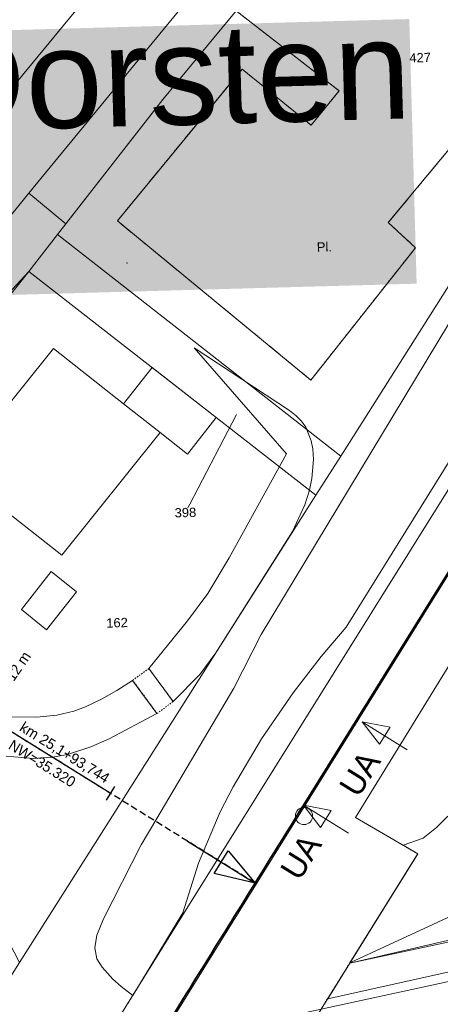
# Model space of a CAD drawing. Header units: millimetres. Extents: x -191 to 81095, y -508122 to 28741.
# Tile 190 of 251: x 5140 to 5172, y 10374 to 10449. Entities that reach past the tile are written whole.
import ezdxf
from ezdxf.enums import TextEntityAlignment as Align

# ---------------------------------------------------------------- set-up
doc = ezdxf.new("R2010")
doc.units = ezdxf.units.MM
for name, pattern in [('240620_Dorsten Achse$0$STRICHLINIE', [0.75, 0.5, -0.25]), ('VE22-087 DB - VST Hervest-Dorsten ALK VA2736$0$1', [0]), ('VE22-087 DB - VST Hervest-Dorsten ALK VA2736$0$3', [0.26, 0.11, -0.15])]:
    doc.linetypes.add(name, pattern=pattern)
doc.layers.get('0').update_dxf_attribs({"color": 251})
for name, color, linetype, lineweight in [('240620_Dorsten Achse$0$EB-62273R-A-ACHSE', 1, 'Continuous', 35), ('240620_Dorsten Achse$0$EB-62273R-A-PFEIL-LIN', 1, 'Continuous', 18), ('240620_Dorsten Achse$0$EB-62273R-A-PFEIL-TXT', 1, 'Continuous', 18), ('240620_Dorsten Achse$0$EB-62273R-TS-FUSS', 250, '240620_Dorsten Achse$0$STRICHLINIE', 25), ('240620_Dorsten Achse$0$EB-62273R-TS-LIN', 250, 'Continuous', 25), ('240620_Dorsten Achse$0$EB-62273R-TS-TXT-025', 250, 'Continuous', 25), ('240620_Dorsten Achse$0$EB-62273S-A-KM', 1, 'Continuous', 18), ('240620_Dorsten Achse$0$EB-62273S-A-PFEIL-LIN', 1, 'Continuous', 18), ('240620_Dorsten Achse$0$EB-62273S-A-PFEIL-TXT', 1, 'Continuous', 18), ('VE22-087 DB - VST Hervest-Dorsten ALK VA2736$0$AX_Bahnverkehr', 7, 'VE22-087 DB - VST Hervest-Dorsten ALK VA2736$0$1', 18), ('VE22-087 DB - VST Hervest-Dorsten ALK VA2736$0$AX_Flurstueck', 9, 'VE22-087 DB - VST Hervest-Dorsten ALK VA2736$0$1', 18), ('VE22-087 DB - VST Hervest-Dorsten ALK VA2736$0$AX_Gebaeude', 7, 'VE22-087 DB - VST Hervest-Dorsten ALK VA2736$0$1', 18), ('VE22-087 DB - VST Hervest-Dorsten ALK VA2736$0$AX_Gehoelz', 7, 'VE22-087 DB - VST Hervest-Dorsten ALK VA2736$0$1', 18), ('VE22-087 DB - VST Hervest-Dorsten ALK VA2736$0$AX_Gelaendekante', 7, 'VE22-087 DB - VST Hervest-Dorsten ALK VA2736$0$1', 18), ('VE22-087 DB - VST Hervest-Dorsten ALK VA2736$0$AX_Gleis', 7, 'VE22-087 DB - VST Hervest-Dorsten ALK VA2736$0$1', 18), ('VE22-087 DB - VST Hervest-Dorsten ALK VA2736$0$AX_SonstigesBauwerkOderSonstigeEinrichtung', 7, 'VE22-087 DB - VST Hervest-Dorsten ALK VA2736$0$1', 18), ('VE22-087 DB - VST Hervest-Dorsten ALK VA2736$0$AX_SportFreizeitUndErholungsflaeche', 7, 'VE22-087 DB - VST Hervest-Dorsten ALK VA2736$0$1', 18), ('VE22-087 DB - VST Hervest-Dorsten ALK VA2736$0$AX_Strassenverkehr', 7, 'VE22-087 DB - VST Hervest-Dorsten ALK VA2736$0$1', 18), ('VE22-087 DB - VST Hervest-Dorsten ALK VA2736$0$AX_Strassenverkehrsanlage', 7, 'VE22-087 DB - VST Hervest-Dorsten ALK VA2736$0$1', 18), ('VE22-087 DB - VST Hervest-Dorsten ALK VA2736$0$AX_Vegetationsmerkmal', 7, 'VE22-087 DB - VST Hervest-Dorsten ALK VA2736$0$1', 18), ('VE22-087 DB - VST Hervest-Dorsten ALK VA2736$0$AX_Wohnbauflaeche', 7, 'VE22-087 DB - VST Hervest-Dorsten ALK VA2736$0$1', 18), ('VE22-087 DB - VST Hervest-Dorsten ALK VA2736$0$Flurgrenzen', 9, 'VE22-087 DB - VST Hervest-Dorsten ALK VA2736$0$1', 18)]:
    doc.layers.add(name, color=color, linetype=linetype, lineweight=lineweight)
doc.layers.add('XREF ALK Kataster', color=251, linetype='Continuous')
doc.styles.add('240620_Dorsten Achse$0$PROVI', font='PROVI.SHX')
doc.styles.add('VE22-087 DB - VST Hervest-Dorsten ALK VA2736$0$0', font='arial.ttf')

# ---------------------------------------------------------------- blocks, each defined once
blk = doc.blocks.new('VE22-087 DB - VST Hervest-Dorsten ALK VA2736$0$99')
at = {"color": 0}
blk.add_point((0, 0), dxfattribs=at)
blk = doc.blocks.new('VE22-087 DB - VST Hervest-Dorsten ALK VA2736')
at = {"layer": 'VE22-087 DB - VST Hervest-Dorsten ALK VA2736$0$AX_Flurstueck', "linetype": 'VE22-087 DB - VST Hervest-Dorsten ALK VA2736$0$1', "lineweight": 13, "ltscale": 0.5}
for points in [[(5083.623, 10405.583, 0), (5099.653, 10409.477, 0), (5121.03, 10414.671, 0), (5125.7, 10416.895, 0), (5130.005, 10419.505, 0), (5133.991, 10422.578, 0), (5137.622, 10425.992, 0), (5141.008, 10429.654, 0), (5143.172, 10432.426, 0), (5143.817, 10433.254, 0), (5151.13, 10442.632, 0), (5156.675, 10449.337, 0), (5158.469, 10451.505, 0), (5194.107, 10494.598, 0), (5196.348, 10497.307, 0), (5201.678, 10503.751, 0), (5204.6, 10507.285, 0), (5209.299, 10512.967, 0), (5214.567, 10519.34, 0)], [(5271.922, 10590.443, 0), (5268.848, 10584.388, 0), (5248.128, 10547.614, 0), (5240.468, 10535.52, 0), (5234.677, 10526.379, 0), (5220.384, 10503.812, 0), (5209.329, 10486.359, 0), (5164.574, 10415.7, 0), (5162.696, 10412.736, 0), (5140.318, 10377.435, 0), (5136.455, 10371.316, 0), (5147.64, 10372.958, 0), (5146.413, 10370.985, 0), (5147.217, 10370.444, 0), (5163.088, 10373.891, 0), (5165.257, 10377.383, 0), (5175.145, 10379.671, 0), (5184.78, 10395.717, 0), (5233.557, 10476.946, 0), (5276.932, 10550.328, 0), (5284.525, 10563.173, 0), (5290.119, 10572.455, 0)], [(5156.706, 10418.826, 0), (5152.845, 10411.428, 0)]]:
    blk.add_polyline3d(points, dxfattribs=at)
for points in [[(5218.444, 10505.415, 0), (5209.447, 10512.845, 0), (5209.299, 10512.967, 0), (5204.6, 10507.285, 0), (5201.678, 10503.751, 0), (5196.348, 10497.307, 0), (5194.107, 10494.598, 0), (5158.469, 10451.505, 0), (5156.675, 10449.337, 0), (5151.13, 10442.632, 0), (5143.817, 10433.254, 0), (5143.172, 10432.426, 0), (5164.574, 10415.7, 0), (5209.329, 10486.359, 0), (5220.384, 10503.812, 0)], [(5143.172, 10432.426, 0), (5141.008, 10429.654, 0), (5162.696, 10412.736, 0), (5164.574, 10415.7, 0)], [(5141.008, 10429.654, 0), (5137.622, 10425.992, 0), (5133.991, 10422.578, 0), (5130.005, 10419.505, 0), (5125.7, 10416.895, 0), (5121.03, 10414.671, 0), (5124.21, 10408.529, 0)], [(5141.008, 10429.654, 0), (5124.21, 10408.529, 0), (5140.318, 10377.435, 0), (5162.696, 10412.736, 0)], [(5159.517, 10353.634, 0), (5173.581, 10356.791, 0), (5188.953, 10360.252, 0), (5192.579, 10363.878, 0), (5196.178, 10367.486, 0), (5205.647, 10376.977, 0), (5208.637, 10379.974, 0), (5213.481, 10384.829, 0), (5214.686, 10386.037, 0), (5218.28, 10389.641, 0), (5200.692, 10385.573, 0), (5175.145, 10379.671, 0), (5165.257, 10377.383, 0), (5163.088, 10373.891, 0), (5160.655, 10369.965, 0), (5159.008, 10367.309, 0), (5153.412, 10358.282, 0), (5151.237, 10354.773, 0), (5150.839, 10354.13, 0), (5149.069, 10351.283, 0)]]:
    blk.add_polyline3d(points, close=True, dxfattribs=at)
at = {"layer": 'VE22-087 DB - VST Hervest-Dorsten ALK VA2736$0$AX_Gebaeude', "color": 7, "linetype": 'VE22-087 DB - VST Hervest-Dorsten ALK VA2736$0$1', "lineweight": 13, "ltscale": 0.5}
for points in [[(5148.168, 10419.646, 0), (5142.867, 10423.813, 0), (5135.427, 10414.562, 0), (5143.513, 10408.207, 0), (5150.938, 10417.467, 0)], [(5150.326, 10422.38, 0), (5148.168, 10419.646, 0), (5150.938, 10417.467, 0), (5152.996, 10415.85, 0), (5155.16, 10418.607, 0)], [(5142.71, 10406.975, 0), (5140.459, 10404.094, 0), (5142.355, 10402.572, 0), (5144.611, 10405.444, 0)]]:
    blk.add_polyline3d(points, close=True, dxfattribs=at)
at = {"layer": 'VE22-087 DB - VST Hervest-Dorsten ALK VA2736$0$AX_Gelaendekante', "color": 18, "linetype": 'VE22-087 DB - VST Hervest-Dorsten ALK VA2736$0$1', "lineweight": 13, "ltscale": 0.5, "true_color": 0x520000}
for points in [[(5150.697, 10396.234, 0), (5147.079, 10394.332, 0), (5145.702, 10393.729, 0), (5143.926, 10393.155, 0), (5142.796, 10392.953, 0), (5141.379, 10392.846, 0), (5139.012, 10393.032, 0), (5136.55, 10393.571, 0), (5135.493, 10393.949, 0), (5134.807, 10394.24, 0), (5134.073, 10394.653, 0), (5133.245, 10395.259, 0), (5132.59, 10396.016, 0), (5131.618, 10397.035, 0), (5130.866, 10398.111, 0), (5129.522, 10400.289, 0), (5128.936, 10401.3, 0)], [(5133.188, 10400.027, 0), (5134.482, 10398.66, 0), (5135.818, 10397.502, 0), (5136.566, 10396.989, 0), (5137.456, 10396.523, 0), (5138.512, 10396.161, 0), (5139.337, 10396.002, 0), (5141.613, 10395.957, 0), (5143.133, 10396.114, 0), (5144.415, 10396.422, 0), (5145.296, 10396.744, 0), (5146.504, 10397.322, 0), (5147.659, 10397.991, 0), (5148.852, 10398.74, 0)], [(5150.088, 10399.645, 0), (5151.911, 10397.149, 0)], [(5148.852, 10398.74, 0), (5150.697, 10396.234, 0)], [(5169.293, 10386.292, 0), (5170.809, 10386.828, 0), (5171.806, 10387.625, 0), (5172.677, 10388.477, 0)], [(5222.766, 10394.047, 0), (5218.317, 10389.685, 0), (5217.11, 10388.486, 0), (5215.506, 10389.703, 0), (5214.819, 10390.108, 0), (5214.04, 10390.464, 0), (5213.057, 10390.669, 0), (5212.142, 10390.753, 0), (5211.227, 10390.768, 0), (5209.587, 10390.683, 0), (5208.63, 10390.576, 0), (5206.468, 10390.181, 0), (5204.173, 10389.562, 0), (5201.334, 10388.61, 0), (5196.923, 10387.011, 0), (5194.818, 10386.339, 0), (5192.271, 10385.68, 0), (5188.823, 10384.986, 0), (5182.518, 10384.021, 0), (5180.528, 10383.664, 0), (5179.738, 10383.485, 0), (5177.63, 10382.905, 0), (5175.243, 10382.005, 0), (5165.277, 10377.398, 0)], [(5217.109, 10388.48, 0), (5165.263, 10377.373, 0)], [(5165.277, 10377.398, 0), (5170.389, 10385.609, 0), (5170.411, 10385.645, 0), (5169.293, 10386.292, 0)], [(5163.593, 10374.691, 0), (5214.679, 10386.042, 0)], [(5152.642, 10381.191, 0), (5148.868, 10374.946, 0)], [(5165.263, 10377.373, 0), (5163.593, 10374.691, 0)]]:
    blk.add_polyline3d(points, dxfattribs=at)
at = {"layer": 'VE22-087 DB - VST Hervest-Dorsten ALK VA2736$0$AX_SonstigesBauwerkOderSonstigeEinrichtung', "color": 7, "linetype": 'VE22-087 DB - VST Hervest-Dorsten ALK VA2736$0$3', "lineweight": 13, "ltscale": 0.5}
for points in [[(5148.864, 10398.753, 0), (5150.084, 10399.643, 0)], [(5163.088, 10373.891, 0), (5165.257, 10377.383, 0), (5170.401, 10385.642, 0)], [(5146.413, 10370.985, 0), (5147.64, 10372.958, 0), (5152.563, 10380.9, 0)]]:
    blk.add_polyline3d(points, dxfattribs=at)
blk.add_polyline3d([(5150.084, 10399.643, 0), (5148.864, 10398.753, 0), (5150.702, 10396.237, 0), (5151.908, 10397.146, 0)], close=True, dxfattribs=at)
at = {"layer": 'VE22-087 DB - VST Hervest-Dorsten ALK VA2736$0$AX_Strassenverkehr', "color": 253, "linetype": 'VE22-087 DB - VST Hervest-Dorsten ALK VA2736$0$1', "lineweight": 13, "ltscale": 0.5, "true_color": 0x999999}
blk.add_polyline3d([(5218.28, 10389.641, 0), (5200.692, 10385.573, 0), (5175.145, 10379.671, 0), (5165.257, 10377.383, 0), (5163.088, 10373.891, 0), (5213.481, 10384.829, 0), (5214.686, 10386.037, 0)], close=True, dxfattribs=at)
at = {"layer": 'VE22-087 DB - VST Hervest-Dorsten ALK VA2736$0$AX_Vegetationsmerkmal', "color": 7, "xscale": 0.5, "yscale": 0.5, "zscale": 0.5}
for p, rotation in [((5156.266, 10446.13), 1.589555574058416), ((5148.432, 10430.293), 1.589552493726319)]:
    blk.add_blockref('VE22-087 DB - VST Hervest-Dorsten ALK VA2736$0$99', p, dxfattribs=dict(at, rotation=rotation))
at = {"layer": 'VE22-087 DB - VST Hervest-Dorsten ALK VA2736$0$AX_Flurstueck', "char_height": 0.7, "attachment_point": 2, "style": 'VE22-087 DB - VST Hervest-Dorsten ALK VA2736$0$0', "bg_fill": 3, "box_fill_scale": 1, "bg_fill_color": 256, "bg_fill_transparency": 0}
for s, insert, rotation in [('427', (5170.564, 10446.15), 1.58956), ('398', (5152.835, 10411.778), 1.58955), ('162', (5147.669, 10403.451), 1.58955)]:
    blk.add_mtext(s, dxfattribs=dict(at, insert=insert, rotation=rotation))
at = {"layer": 'VE22-087 DB - VST Hervest-Dorsten ALK VA2736$0$AX_Bahnverkehr', "color": 253, "linetype": 'VE22-087 DB - VST Hervest-Dorsten ALK VA2736$0$1', "lineweight": 13, "ltscale": 0.5, "true_color": 0x999999}
blk.add_polyline3d([(5278.668, 10582.923, 0), (5152.563, 10380.9, 0), (5147.64, 10372.958, 0), (5146.413, 10370.985, 0), (5147.217, 10370.444, 0), (5163.088, 10373.891, 0), (5165.257, 10377.383, 0), (5170.401, 10385.642, 0), (5165.687, 10388.387, 0), (5284.614, 10581.726, 0), (5285.013, 10582.483, 0), (5280.225, 10585.331, 0)], close=True, dxfattribs=at)
at = {"layer": 'VE22-087 DB - VST Hervest-Dorsten ALK VA2736$0$AX_Gehoelz', "color": 3, "linetype": 'VE22-087 DB - VST Hervest-Dorsten ALK VA2736$0$1', "lineweight": 13, "ltscale": 0.5, "true_color": 0x00ff00}
for points in [[(5271.922, 10590.443, 0), (5268.848, 10584.388, 0), (5248.128, 10547.614, 0), (5240.468, 10535.52, 0), (5234.677, 10526.379, 0), (5220.384, 10503.812, 0), (5209.329, 10486.359, 0), (5164.574, 10415.7, 0), (5162.696, 10412.736, 0), (5140.318, 10377.435, 0), (5136.455, 10371.316, 0), (5147.64, 10372.958, 0), (5152.563, 10380.9, 0), (5278.668, 10582.923, 0), (5280.225, 10585.331, 0), (5280.802, 10586.256, 0), (5278.301, 10587.817, 0), (5276.491, 10588.769, 0), (5275.081, 10589.438, 0), (5273.329, 10590.049, 0)], [(5287.41, 10578.727, 0), (5286.784, 10579.674, 0), (5284.614, 10581.726, 0), (5165.687, 10388.387, 0), (5170.401, 10385.642, 0), (5165.257, 10377.383, 0), (5175.145, 10379.671, 0), (5184.78, 10395.717, 0), (5181.701, 10395.246, 0), (5188.988, 10407.986, 0), (5201.564, 10429.974, 0), (5211.494, 10446.878, 0), (5221.676, 10464.28, 0), (5231.175, 10480.567, 0), (5242.373, 10499.059, 0), (5252.588, 10516.262, 0), (5263.041, 10533.32, 0), (5274.817, 10552.898, 0), (5276.932, 10550.328, 0), (5284.525, 10563.173, 0), (5290.119, 10572.455, 0), (5289.442, 10574.322, 0), (5288.736, 10576.031, 0), (5288.102, 10577.527, 0)]]:
    blk.add_polyline3d(points, close=True, dxfattribs=at)
at = {"layer": 'VE22-087 DB - VST Hervest-Dorsten ALK VA2736$0$AX_Gelaendekante', "color": 18, "linetype": 'VE22-087 DB - VST Hervest-Dorsten ALK VA2736$0$1', "lineweight": 13, "ltscale": 0.5, "true_color": 0x520000}
for points in [[(5153.495, 10423.869, 0), (5160.47, 10415.867, 0), (5156.155, 10407.993, 0), (5154.526, 10405.318, 0), (5153.007, 10403.247, 0), (5150.088, 10399.645, 0)], [(5151.911, 10397.149, 0), (5153.921, 10399.192, 0), (5155.138, 10400.839, 0), (5160.93, 10410.001, 0), (5161.865, 10412.003, 0), (5162.209, 10413.106, 0), (5162.401, 10414.01, 0), (5162.51, 10415.438, 0), (5162.466, 10416.237, 0), (5162.349, 10416.858, 0), (5161.929, 10417.868, 0), (5161.617, 10418.328, 0), (5161.21, 10418.728, 0), (5160.702, 10419.132, 0), (5153.495, 10423.869, 0)]]:
    blk.add_polyline3d(points, dxfattribs=at)
at = {"layer": 'VE22-087 DB - VST Hervest-Dorsten ALK VA2736$0$AX_SportFreizeitUndErholungsflaeche', "color": 253, "linetype": 'VE22-087 DB - VST Hervest-Dorsten ALK VA2736$0$1', "lineweight": 13, "ltscale": 0.5, "true_color": 0x999999}
for points in [[(5194.107, 10494.598, 0), (5196.607, 10492.558, 0), (5179.79, 10471.867, 0), (5185.629, 10467.261, 0), (5183.494, 10464.971, 0), (5177.821, 10469.665, 0), (5161.067, 10449.418, 0), (5158.469, 10451.505, 0), (5156.675, 10449.337, 0), (5164.452, 10443.297, 0), (5162.339, 10440.691, 0), (5157.119, 10444.941, 0), (5147.702, 10433.468, 0), (5162.324, 10421.439, 0), (5170.224, 10431.441, 0), (5168.169, 10433.338, 0), (5190.246, 10459.954, 0), (5187.377, 10462.435, 0), (5207.45, 10487.942, 0), (5196.348, 10497.307, 0)], [(5207.45, 10487.942, 0), (5187.377, 10462.435, 0), (5190.246, 10459.954, 0), (5168.169, 10433.338, 0), (5170.224, 10431.441, 0), (5162.324, 10421.439, 0), (5147.702, 10433.468, 0), (5157.119, 10444.941, 0), (5162.339, 10440.691, 0), (5164.452, 10443.297, 0), (5156.675, 10449.337, 0), (5151.13, 10442.632, 0), (5143.817, 10433.254, 0), (5143.172, 10432.426, 0), (5164.574, 10415.7, 0), (5209.329, 10486.359, 0)]]:
    blk.add_polyline3d(points, close=True, dxfattribs=at)
at = {"layer": 'VE22-087 DB - VST Hervest-Dorsten ALK VA2736$0$AX_Strassenverkehr', "color": 253, "linetype": 'VE22-087 DB - VST Hervest-Dorsten ALK VA2736$0$1', "lineweight": 13, "ltscale": 0.5, "true_color": 0x999999}
for points in [[(5083.623, 10405.583, 0), (5099.653, 10409.477, 0), (5121.03, 10414.671, 0), (5125.7, 10416.895, 0), (5130.005, 10419.505, 0), (5133.991, 10422.578, 0), (5137.622, 10425.992, 0), (5141.008, 10429.654, 0), (5143.172, 10432.426, 0), (5143.817, 10433.254, 0), (5141.015, 10435.555, 0), (5141.342, 10435.953, 0), (5170.518, 10471.483, 0), (5198.923, 10506.017, 0), (5201.678, 10503.751, 0), (5204.6, 10507.285, 0), (5201.837, 10509.559, 0), (5213.464, 10523.694, 0)], [(5325.436, 10408.84, 0), (5256.202, 10393.806, 0), (5242.913, 10391.06, 0), (5232.479, 10388.932, 0), (5224.875, 10387.29, 0), (5215.276, 10385.219, 0), (5214.686, 10386.037, 0), (5213.481, 10384.829, 0), (5163.088, 10373.891, 0), (5147.217, 10370.444, 0), (5146.413, 10370.985, 0), (5145.886, 10370.136, 0), (5137.152, 10368.149, 0), (5126.774, 10365.788, 0), (5115.35, 10363.093, 0), (5105.114, 10360.781, 0), (5093.274, 10357.775, 0)]]:
    blk.add_polyline3d(points, dxfattribs=at)
blk.add_polyline3d([(5198.923, 10506.017, 0), (5170.518, 10471.483, 0), (5141.342, 10435.953, 0), (5141.015, 10435.555, 0), (5143.817, 10433.254, 0), (5151.13, 10442.632, 0), (5156.675, 10449.337, 0), (5158.469, 10451.505, 0), (5194.107, 10494.598, 0), (5196.348, 10497.307, 0), (5201.678, 10503.751, 0)], close=True, dxfattribs=at)
at = {"layer": 'VE22-087 DB - VST Hervest-Dorsten ALK VA2736$0$AX_Strassenverkehrsanlage', "color": 7, "linetype": 'VE22-087 DB - VST Hervest-Dorsten ALK VA2736$0$1', "lineweight": 13, "ltscale": 0.5, "true_color": 0xf7f7f0}
blk.add_polyline3d([(5063.321, 10410.879, 0), (5100.728, 10420.013, 0), (5113.907, 10423.249, 0), (5116.392, 10423.959, 0), (5118.594, 10424.646, 0), (5120.453, 10425.368, 0), (5122.016, 10426.023, 0), (5123.896, 10427.037, 0), (5125.701, 10428.071, 0), (5126.621, 10428.723, 0), (5127.483, 10429.417, 0), (5128.514, 10430.386, 0), (5129.502, 10431.337, 0), (5130.601, 10432.531, 0), (5131.628, 10433.678, 0), (5132.709, 10435.011, 0), (5158.509, 10466.326, 0)], dxfattribs=at)
at = {"layer": 'VE22-087 DB - VST Hervest-Dorsten ALK VA2736$0$AX_Wohnbauflaeche', "color": 253, "linetype": 'VE22-087 DB - VST Hervest-Dorsten ALK VA2736$0$1', "lineweight": 13, "ltscale": 0.5, "true_color": 0x999999}
blk.add_polyline3d([(5164.574, 10415.7, 0), (5143.172, 10432.426, 0), (5141.008, 10429.654, 0), (5137.622, 10425.992, 0), (5133.991, 10422.578, 0), (5130.005, 10419.505, 0), (5125.7, 10416.895, 0), (5121.03, 10414.671, 0), (5099.653, 10409.477, 0), (5083.623, 10405.583, 0), (5093.029, 10366.745, 0), (5094.15, 10362.118, 0), (5098.641, 10363.537, 0), (5121.629, 10368.449, 0), (5136.455, 10371.316, 0), (5140.318, 10377.435, 0), (5162.696, 10412.736, 0)], close=True, dxfattribs=at)
at = {"layer": 'VE22-087 DB - VST Hervest-Dorsten ALK VA2736$0$AX_SportFreizeitUndErholungsflaeche', "color": 7, "insert": (5163.33, 10431.854), "char_height": 0.7, "attachment_point": 2, "rotation": 1.58955, "style": 'VE22-087 DB - VST Hervest-Dorsten ALK VA2736$0$0', "bg_fill": 3, "box_fill_scale": 1, "bg_fill_color": 256, "bg_fill_transparency": 0}
blk.add_mtext('Pl.', dxfattribs=at)
at = {"layer": 'VE22-087 DB - VST Hervest-Dorsten ALK VA2736$0$AX_Gelaendekante', "color": 18, "linetype": 'VE22-087 DB - VST Hervest-Dorsten ALK VA2736$0$1', "lineweight": 13, "ltscale": 0.5, "true_color": 0x520000}
for points in [[(5148.868, 10374.946, 0), (5147.991, 10375.607, 0), (5147.364, 10376.162, 0), (5146.566, 10377.064, 0), (5146.163, 10377.702, 0), (5146.013, 10378.539, 0), (5146.149, 10379.504, 0), (5146.663, 10380.717, 0), (5149.496, 10386.315, 0), (5150.675, 10388.298, 0), (5156.513, 10398.155, 0), (5158.554, 10402.204, 0), (5202.699, 10475.382, 0), (5209.342, 10486.353, 0), (5240.487, 10535.508, 0)], [(5233.911, 10516.179, 0), (5224.101, 10501.667, 0), (5207.909, 10472.458, 0), (5201.998, 10462.367, 0), (5164.986, 10402.754, 0), (5163.087, 10400.544, 0), (5160.978, 10397.816, 0), (5158.592, 10394.33, 0), (5156.441, 10390.695, 0), (5155.48, 10388.816, 0), (5153.829, 10384.931, 0), (5152.642, 10381.191, 0)]]:
    blk.add_polyline3d(points, dxfattribs=at)
at = {"layer": 'VE22-087 DB - VST Hervest-Dorsten ALK VA2736$0$AX_Gleis', "color": 7, "linetype": 'VE22-087 DB - VST Hervest-Dorsten ALK VA2736$0$1', "lineweight": 13, "ltscale": 0.5}
blk.add_polyline3d([(5033.189, 10102.355, 0), (5043.934, 10139.067, 0), (5052.81, 10167.526, 0), (5060.804, 10190.97, 0), (5067.68, 10209.393, 0), (5074.659, 10226.915, 0), (5083.968, 10248.313, 0), (5091.9, 10265.469, 0), (5103.368, 10288.341, 0), (5119.199, 10318.212, 0), (5127.801, 10333.215, 0), (5134.908, 10345.426, 0), (5138.993, 10352.273, 0), (5150.626, 10371.185, 0), (5282.671, 10583.876, 0)], dxfattribs=at)
at = {"layer": 'VE22-087 DB - VST Hervest-Dorsten ALK VA2736$0$AX_SonstigesBauwerkOderSonstigeEinrichtung', "color": 7, "linetype": 'VE22-087 DB - VST Hervest-Dorsten ALK VA2736$0$3', "lineweight": 13, "ltscale": 0.5}
blk.add_polyline3d([(5207.45, 10487.942, 0), (5187.377, 10462.435, 0), (5190.246, 10459.954, 0), (5168.169, 10433.338, 0), (5170.224, 10431.441, 0), (5162.324, 10421.439, 0), (5147.702, 10433.468, 0), (5157.119, 10444.941, 0), (5162.339, 10440.691, 0), (5164.452, 10443.297, 0), (5156.675, 10449.337, 0)], dxfattribs=at)
at = {"layer": 'VE22-087 DB - VST Hervest-Dorsten ALK VA2736$0$AX_Strassenverkehrsanlage', "color": 7, "linetype": 'VE22-087 DB - VST Hervest-Dorsten ALK VA2736$0$1', "lineweight": 13, "ltscale": 0.5, "true_color": 0xf7f7f0}
blk.add_polyline3d([(4948.645, 10376.184, 0), (4955.685, 10378.236, 0), (4968.98, 10381.624, 0), (4985.107, 10385.531, 0), (5028.774, 10396.212, 0), (5115.162, 10417.382, 0), (5116.72, 10417.766, 0), (5119.053, 10418.429, 0), (5121.135, 10419.229, 0), (5123.151, 10420.172, 0), (5124.822, 10420.92, 0), (5126.591, 10421.836, 0), (5128.295, 10422.914, 0), (5130.683, 10424.549, 0), (5132.117, 10425.692, 0), (5133.926, 10427.392, 0), (5138.189, 10432.111, 0), (5141.342, 10435.953, 0), (5170.518, 10471.483, 0), (5213.464, 10523.694, 0), (5217.639, 10528.662, 0)], dxfattribs=at)
at = {"layer": 'VE22-087 DB - VST Hervest-Dorsten ALK VA2736$0$AX_Vegetationsmerkmal', "color": 7, "linetype": 'VE22-087 DB - VST Hervest-Dorsten ALK VA2736$0$1', "lineweight": 13, "ltscale": 0.5}
blk.add_polyline3d([(5207.45, 10487.942, 0), (5187.377, 10462.435, 0), (5190.246, 10459.954, 0), (5168.169, 10433.338, 0), (5170.224, 10431.441, 0), (5162.324, 10421.439, 0), (5147.702, 10433.468, 0), (5157.119, 10444.941, 0), (5162.339, 10440.691, 0), (5164.452, 10443.297, 0), (5156.675, 10449.337, 0), (5151.13, 10442.632, 0), (5143.172, 10432.426, 0), (5164.574, 10415.7, 0), (5209.329, 10486.359, 0)], close=True, dxfattribs=at)
at = {"layer": 'VE22-087 DB - VST Hervest-Dorsten ALK VA2736$0$Flurgrenzen', "insert": (5072.557, 10446.019), "char_height": 7.5, "attachment_point": 1, "rotation": 1.58955, "style": 'VE22-087 DB - VST Hervest-Dorsten ALK VA2736$0$0', "bg_fill": 1, "box_fill_scale": 1, "bg_fill_color": 7, "bg_fill_true_color": 16777215, "bg_fill_transparency": 0}
blk.add_mtext('Gemarkung: Dorsten\\PFlur: 22', dxfattribs=at)
blk = doc.blocks.new('240620_Dorsten Achse$0$PVI_TSNW')
at = {"color": 0, "linetype": 'ByBlock', "lineweight": -2, "flags": 128}
blk.add_lwpolyline([(0, 7.5), (0, 0), (-1.25, 3.75), (1.25, 3.75), (0, 0)], dxfattribs=at)

msp = doc.modelspace()

# ---------------------------------------------------------------- block references
at = {"layer": 'XREF ALK Kataster', "color": 251}
msp.add_blockref('VE22-087 DB - VST Hervest-Dorsten ALK VA2736', (0, 0), dxfattribs=at)

# ---------------------------------------------------------------- next in the draw order: linework, layer by layer
at = {"layer": '240620_Dorsten Achse$0$EB-62273R-A-ACHSE', "color": 251}
msp.add_line((5161.758, 10389.32), (5308.175, 10625.009), dxfattribs=at)
at = {"layer": '240620_Dorsten Achse$0$EB-62273R-A-ACHSE', "color": 251, "flags": 128}
msp.add_lwpolyline([(5128.056, 10333.762, -0.001867), (5132.049, 10340.613, -0.001618), (5136.287, 10347.768, -0.001369), (5140.329, 10354.5, -0.00112), (5144.686, 10361.675, -0.000871), (5148.693, 10368.217, -0.000622), (5153.194, 10375.515, -0.000373), (5156.759, 10381.269, -0.000124), (5161.758, 10389.32)], format="xyb", dxfattribs=at)
at = {"layer": '240620_Dorsten Achse$0$EB-62273R-A-PFEIL-LIN', "color": 251, "flags": 128}
msp.add_lwpolyline([(5165.156, 10387.209), (5161.758, 10389.32), (5163.853, 10388.902), (5163.061, 10387.628), (5161.758, 10389.32)], dxfattribs=at)
at = {"layer": '240620_Dorsten Achse$0$EB-62273R-TS-FUSS', "color": 251, "flags": 128}
msp.add_lwpolyline([(5158.101, 10383.431), (5136.975, 10396.545), (5136.975, 10396.545), (5136.975, 10396.545)], dxfattribs=at)
at = {"layer": '240620_Dorsten Achse$0$EB-62273R-TS-LIN', "color": 251}
for p, q in [((5147.171, 10390.216), (5135.276, 10397.599)), ((5147.487, 10390.726), (5146.854, 10389.706))]:
    msp.add_line(p, q, dxfattribs=at)
at = {"layer": '240620_Dorsten Achse$0$EB-62273S-A-KM', "color": 251}
msp.add_circle((5161.801, 10388.499), 0.65, dxfattribs=at)
at = {"layer": '240620_Dorsten Achse$0$EB-62273S-A-PFEIL-LIN', "color": 251, "flags": 128}
msp.add_lwpolyline([(5169.607, 10393.507), (5166.207, 10395.614), (5168.302, 10395.198), (5167.512, 10393.923), (5166.207, 10395.614)], dxfattribs=at)

# ---------------------------------------------------------------- next in the draw order: block references
at = {"layer": '240620_Dorsten Achse$0$EB-62273R-TS-LIN', "color": 251, "xscale": 0.8, "yscale": 0.8, "rotation": 58.17097869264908}
msp.add_blockref('240620_Dorsten Achse$0$PVI_TSNW', (5158.101, 10383.431), dxfattribs=at)

# ---------------------------------------------------------------- next in the draw order: texts
at = {"layer": '240620_Dorsten Achse$0$EB-62273R-A-PFEIL-TXT', "color": 251, "style": '240620_Dorsten Achse$0$PROVI'}
msp.add_text('UA', height=1.8, rotation=58.15021, dxfattribs=at).set_placement((5161.684, 10387.306), align=Align.TOP_RIGHT)
at = {"layer": '240620_Dorsten Achse$0$EB-62273R-TS-TXT-025', "color": 251, "style": '240620_Dorsten Achse$0$PROVI'}
msp.add_text('324.612 m', height=0.8, rotation=55.34299, dxfattribs=at).set_placement((5139.453, 10398.722), align=Align.MIDDLE_CENTER)
msp.add_text('km 25,1+93,744', height=0.8, rotation=328.17098, dxfattribs=at).set_placement((5140.245, 10394.986))
msp.add_text('NW=35.320', height=0.8, rotation=328.17098, dxfattribs=at).set_placement((5139.823, 10394.306), align=Align.TOP_LEFT)
at = {"layer": '240620_Dorsten Achse$0$EB-62273S-A-PFEIL-TXT', "color": 251, "style": '240620_Dorsten Achse$0$PROVI'}
msp.add_text('UA', height=1.8, rotation=58.21985, dxfattribs=at).set_placement((5166.135, 10393.6), align=Align.TOP_RIGHT)

doc.saveas('drawing.dxf')
